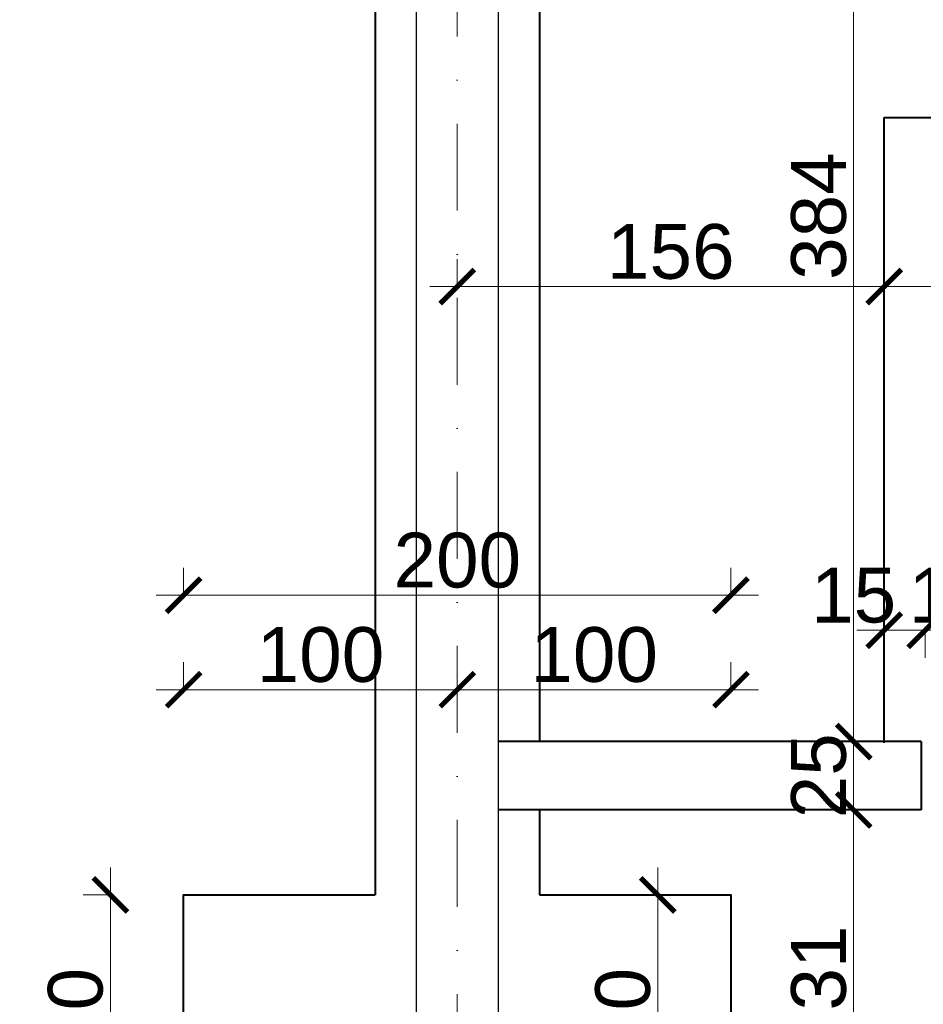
# Model space of a CAD drawing. Extents: x -19 to 9300416, y -12 to 10688993.
# Tile 60 of 106: x 4607227 to 4607558, y 5316278 to 5316638. Entities that reach past the tile are written whole.
import ezdxf

# ---------------------------------------------------------------- set-up
doc = ezdxf.new("R2010")
doc.units = 0
doc.header["$MEASUREMENT"] = 0
doc.linetypes.add('DASHDOT', pattern=[25.4, 12.7, -6.35, 0, -6.35])
for name, color, linetype, lineweight in [('k', 7, 'Continuous', 13), ('K-SCIANY CIENKI', 163, 'Continuous', 30), ('K-SCIANY GRUBY', 195, 'Continuous', 40), ('Osie', 175, 'DASHDOT', 9)]:
    doc.layers.add(name, color=color, linetype=linetype, lineweight=lineweight)
doc.styles.add('Arial Narrow 20', font='arial.ttf', dxfattribs={"height": 20})
doc.dimstyles.new('1do100 ok', dxfattribs={"dimscale": 0.5, "dimtxt": 12, "dimasz": 25, "dimexe": 20, "dimexo": 0, "dimgap": 5, "dimtad": 1, "dimdec": 0, "dimzin": 9, "dimtxsty": 'Arial Narrow 20', "dimblk": 'ARCHTICK', "dimcen": 3, "dimdle": 20, "dimclrd": 256, "dimclre": 256, "dimclrt": 256, "dimadec": 0, "dimazin": 2, "dimtfac": 1, "dimtdec": 0, "dimtix": 1, "dimtmove": 2, "dimatfit": 3, "dimldrblk": 'NONE', "dimfxl": 0, "dimtvp": 1, "dimtolj": 1, "dimtzin": 0, "dimlwd": 5, "dimlwe": 5, "dimarcsym": 0})

# ---------------------------------------------------------------- blocks, each defined once
blk = doc.blocks.new('G$C61CBF25F')
at = {"layer": 'Osie', "lineweight": 0, "ltscale": 2.5}
blk.add_line((305, 0), (305, 1880), dxfattribs=at)
blk = doc.blocks.new('_ArchTick')
at = {"color": 0, "linetype": 'ByBlock', "const_width": 0.15}
blk.add_lwpolyline([(-0.5, -0.5), (0.5, 0.5)], dxfattribs=at)
blk = doc.blocks.new('*D735')
at = {"layer": 'Defpoints', "color": 0, "lineweight": 0, "ltscale": 40}
for p in [(4607177.35, 5317019.63), (4607387.35, 5316772.55), (4607177.35, 5316283.92)]:
    blk.add_point(p, dxfattribs=at)
at = {"layer": 'k', "lineweight": 5, "ltscale": 40}
for p, q in [((4607177.35, 5317018.38), (4607177.35, 5317029.63)), ((4607387.35, 5317018.38), (4607387.35, 5317029.63)), ((4607397.35, 5317019.63), (4607167.35, 5317019.63))]:
    blk.add_line(p, q, dxfattribs=at)
at = {"layer": 'k', "lineweight": 5, "ltscale": 40, "xscale": 12.5, "yscale": 12.5, "zscale": 12.5, "rotation": 180}
blk.add_blockref('_ArchTick', (4607177.35, 5317019.63), dxfattribs=at)
at = {"layer": 'k', "lineweight": 5, "ltscale": 40, "xscale": 12.5, "yscale": 12.5, "zscale": 12.5}
blk.add_blockref('_ArchTick', (4607387.35, 5317019.63), dxfattribs=at)
at = {"layer": 'k', "lineweight": 0, "ltscale": 40, "insert": (4607282.35, 5317032.35), "char_height": 20, "attachment_point": 5, "style": 'Arial Narrow 20'}
blk.add_mtext('\\A1;210', dxfattribs=at)
blk = doc.blocks.new('_None')
blk = doc.blocks.new('*D744')
at = {"layer": 'Defpoints', "color": 0, "lineweight": 0, "ltscale": 40}
for p in [(4606823.86, 5316758.35), (4607287.2, 5316758.35), (4607077.35, 5316218.35)]:
    blk.add_point(p, dxfattribs=at)
at = {"layer": 'k', "lineweight": 5, "ltscale": 40}
for p, q in [((4606823.86, 5316208.35), (4606823.86, 5316768.35)), ((4606825.11, 5316758.35), (4606813.86, 5316758.35)), ((4606825.11, 5316218.35), (4606813.86, 5316218.35))]:
    blk.add_line(p, q, dxfattribs=at)
at = {"layer": 'k', "lineweight": 5, "ltscale": 40, "xscale": 12.5, "yscale": 12.5, "zscale": 12.5}
for p, rotation in [((4606823.86, 5316758.35), 90), ((4606823.86, 5316218.35), 270)]:
    blk.add_blockref('_ArchTick', p, dxfattribs=dict(at, rotation=rotation))
at = {"layer": 'k', "lineweight": 0, "ltscale": 40, "insert": (4606811.15, 5316488.35), "char_height": 20, "attachment_point": 5, "rotation": 90, "style": 'Arial Narrow 20'}
blk.add_mtext('\\A1;540', dxfattribs=at)
blk = doc.blocks.new('*D830')
at = {"layer": 'Defpoints', "color": 0, "lineweight": 0, "ltscale": 40}
for p in [(4607192.35, 5317049.38), (4607372.41, 5316773.35), (4607192.35, 5316233.35)]:
    blk.add_point(p, dxfattribs=at)
at = {"layer": 'k', "lineweight": 5, "ltscale": 40}
for p, q in [((4607192.35, 5317048.13), (4607192.35, 5317059.38)), ((4607372.41, 5317048.13), (4607372.41, 5317059.38)), ((4607382.41, 5317049.38), (4607182.35, 5317049.38))]:
    blk.add_line(p, q, dxfattribs=at)
at = {"layer": 'k', "lineweight": 5, "ltscale": 40, "xscale": 12.5, "yscale": 12.5, "zscale": 12.5, "rotation": 180}
blk.add_blockref('_ArchTick', (4607192.35, 5317049.38), dxfattribs=at)
at = {"layer": 'k', "lineweight": 5, "ltscale": 40, "xscale": 12.5, "yscale": 12.5, "zscale": 12.5}
blk.add_blockref('_ArchTick', (4607372.41, 5317049.38), dxfattribs=at)
at = {"layer": 'k', "lineweight": 0, "ltscale": 40, "insert": (4607282.38, 5317062.09), "char_height": 20, "attachment_point": 5, "style": 'Arial Narrow 20'}
blk.add_mtext('\\A1;180', dxfattribs=at)
blk = doc.blocks.new('*D840')
at = {"layer": 'Defpoints', "color": 0, "lineweight": 0, "ltscale": 40}
for p in [(4607543.35, 5316540.59), (4607387.35, 5316527.22), (4607543.35, 5316509.93)]:
    blk.add_point(p, dxfattribs=at)
at = {"layer": 'k', "lineweight": 5, "ltscale": 40}
for p, q in [((4607387.35, 5316539.34), (4607387.35, 5316550.59)), ((4607543.35, 5316539.34), (4607543.35, 5316550.59)), ((4607377.35, 5316540.59), (4607553.35, 5316540.59))]:
    blk.add_line(p, q, dxfattribs=at)
at = {"layer": 'k', "lineweight": 5, "ltscale": 40, "xscale": 12.5, "yscale": 12.5, "zscale": 12.5, "rotation": 180}
blk.add_blockref('_ArchTick', (4607387.35, 5316540.59), dxfattribs=at)
at = {"layer": 'k', "lineweight": 5, "ltscale": 40, "xscale": 12.5, "yscale": 12.5, "zscale": 12.5}
blk.add_blockref('_ArchTick', (4607543.35, 5316540.59), dxfattribs=at)
at = {"layer": 'k', "lineweight": 0, "ltscale": 40, "insert": (4607465.35, 5316553.3), "char_height": 20, "attachment_point": 5, "style": 'Arial Narrow 20'}
blk.add_mtext('\\A1;156', dxfattribs=at)
blk = doc.blocks.new('*D841')
at = {"layer": 'Defpoints', "color": 0, "lineweight": 0, "ltscale": 40}
for p in [(4607781.35, 5316587.35), (4607781.35, 5316540.59), (4607543.35, 5316509.93)]:
    blk.add_point(p, dxfattribs=at)
at = {"layer": 'k', "lineweight": 5, "ltscale": 40}
for p, q in [((4607543.35, 5316539.34), (4607543.35, 5316550.59)), ((4607533.35, 5316540.59), (4607791.35, 5316540.59)), ((4607781.35, 5316541.84), (4607781.35, 5316530.59))]:
    blk.add_line(p, q, dxfattribs=at)
at = {"layer": 'k', "lineweight": 5, "ltscale": 40, "xscale": 12.5, "yscale": 12.5, "zscale": 12.5, "rotation": 180}
blk.add_blockref('_ArchTick', (4607543.35, 5316540.59), dxfattribs=at)
at = {"layer": 'k', "lineweight": 5, "ltscale": 40, "xscale": 12.5, "yscale": 12.5, "zscale": 12.5}
blk.add_blockref('_ArchTick', (4607781.35, 5316540.59), dxfattribs=at)
at = {"layer": 'k', "lineweight": 0, "ltscale": 40, "insert": (4607662.35, 5316553.3), "char_height": 20, "attachment_point": 5, "style": 'Arial Narrow 20'}
blk.add_mtext('\\A1;238', dxfattribs=at)
blk = doc.blocks.new('*D842')
at = {"layer": 'Defpoints', "color": 0, "lineweight": 0, "ltscale": 40}
for p in [(4607453.31, 5316349.35), (4607532.17, 5316349.35), (4607453.31, 5316218.35)]:
    blk.add_point(p, dxfattribs=at)
at = {"layer": 'k', "lineweight": 5, "ltscale": 40}
for p, q in [((4607532.17, 5316208.35), (4607532.17, 5316359.35)), ((4607530.92, 5316349.35), (4607542.17, 5316349.35)), ((4607530.92, 5316218.35), (4607542.17, 5316218.35))]:
    blk.add_line(p, q, dxfattribs=at)
at = {"layer": 'k', "lineweight": 5, "ltscale": 40, "xscale": 12.5, "yscale": 12.5, "zscale": 12.5}
for p, rotation in [((4607532.17, 5316349.35), 90), ((4607532.17, 5316218.35), 270)]:
    blk.add_blockref('_ArchTick', p, dxfattribs=dict(at, rotation=rotation))
at = {"layer": 'k', "lineweight": 0, "ltscale": 40, "insert": (4607519.46, 5316283.85), "char_height": 20, "attachment_point": 5, "rotation": 90, "style": 'Arial Narrow 20'}
blk.add_mtext('\\A1;131', dxfattribs=at)
blk = doc.blocks.new('*D843')
at = {"layer": 'Defpoints', "color": 0, "lineweight": 0, "ltscale": 40}
for p in [(4607495.64, 5316374.35), (4607532.17, 5316374.35), (4607453.31, 5316349.35)]:
    blk.add_point(p, dxfattribs=at)
at = {"layer": 'k', "lineweight": 5, "ltscale": 40}
for p, q in [((4607532.17, 5316374.35), (4607532.17, 5316386.85)), ((4607530.92, 5316374.35), (4607542.17, 5316374.35)), ((4607532.17, 5316349.35), (4607532.17, 5316374.35)), ((4607530.92, 5316349.35), (4607542.17, 5316349.35)), ((4607532.17, 5316349.35), (4607532.17, 5316336.85))]:
    blk.add_line(p, q, dxfattribs=at)
at = {"layer": 'k', "lineweight": 5, "ltscale": 40, "xscale": 12.5, "yscale": 12.5, "zscale": 12.5}
for p, rotation in [((4607532.17, 5316374.35), 270), ((4607532.17, 5316349.35), 90)]:
    blk.add_blockref('_ArchTick', p, dxfattribs=dict(at, rotation=rotation))
at = {"layer": 'k', "lineweight": 0, "ltscale": 40, "insert": (4607519.46, 5316361.85), "char_height": 20, "attachment_point": 5, "rotation": 90, "style": 'Arial Narrow 20'}
blk.add_mtext('\\A1;25', dxfattribs=at)
blk = doc.blocks.new('*D844')
at = {"layer": 'Defpoints', "color": 0, "lineweight": 0, "ltscale": 40}
for p in [(4607502.23, 5316758.35), (4607532.17, 5316758.35), (4607495.64, 5316374.35)]:
    blk.add_point(p, dxfattribs=at)
at = {"layer": 'k', "lineweight": 5, "ltscale": 40}
for p, q in [((4607532.17, 5316364.35), (4607532.17, 5316768.35)), ((4607530.92, 5316758.35), (4607542.17, 5316758.35)), ((4607530.92, 5316374.35), (4607542.17, 5316374.35))]:
    blk.add_line(p, q, dxfattribs=at)
at = {"layer": 'k', "lineweight": 5, "ltscale": 40, "xscale": 12.5, "yscale": 12.5, "zscale": 12.5}
for p, rotation in [((4607532.17, 5316758.35), 90), ((4607532.17, 5316374.35), 270)]:
    blk.add_blockref('_ArchTick', p, dxfattribs=dict(at, rotation=rotation))
at = {"layer": 'k', "lineweight": 0, "ltscale": 40, "insert": (4607519.46, 5316566.35), "char_height": 20, "attachment_point": 5, "rotation": 90, "style": 'Arial Narrow 20'}
blk.add_mtext('\\A1;384', dxfattribs=at)
blk = doc.blocks.new('*D855')
at = {"layer": 'Defpoints', "color": 0, "lineweight": 0, "ltscale": 40}
for p in [(4607372.35, 5317080.78), (4607372.35, 5316773.35), (4607162.35, 5316233.35)]:
    blk.add_point(p, dxfattribs=at)
at = {"layer": 'k', "lineweight": 5, "ltscale": 40}
for p, q in [((4607162.35, 5317079.53), (4607162.35, 5317090.78)), ((4607372.35, 5317079.53), (4607372.35, 5317090.78)), ((4607152.35, 5317080.78), (4607382.35, 5317080.78))]:
    blk.add_line(p, q, dxfattribs=at)
at = {"layer": 'k', "lineweight": 5, "ltscale": 40, "xscale": 12.5, "yscale": 12.5, "zscale": 12.5, "rotation": 180}
blk.add_blockref('_ArchTick', (4607162.35, 5317080.78), dxfattribs=at)
at = {"layer": 'k', "lineweight": 5, "ltscale": 40, "xscale": 12.5, "yscale": 12.5, "zscale": 12.5}
blk.add_blockref('_ArchTick', (4607372.35, 5317080.78), dxfattribs=at)
at = {"layer": 'k', "lineweight": 0, "ltscale": 40, "insert": (4607267.35, 5317093.49), "char_height": 20, "attachment_point": 5, "style": 'Arial Narrow 20'}
blk.add_mtext('\\A1;210', dxfattribs=at)
blk = doc.blocks.new('*D857')
at = {"layer": 'Defpoints', "color": 0, "lineweight": 0, "ltscale": 40}
for p in [(4607162.35, 5317116.76), (4608522.35, 5316773.35), (4607162.35, 5316233.35)]:
    blk.add_point(p, dxfattribs=at)
at = {"layer": 'k', "lineweight": 5, "ltscale": 40}
for p, q in [((4607162.35, 5317115.51), (4607162.35, 5317126.76)), ((4608522.35, 5317115.51), (4608522.35, 5317126.76)), ((4608532.35, 5317116.76), (4607152.35, 5317116.76))]:
    blk.add_line(p, q, dxfattribs=at)
at = {"layer": 'k', "lineweight": 5, "ltscale": 40, "xscale": 12.5, "yscale": 12.5, "zscale": 12.5, "rotation": 180}
blk.add_blockref('_ArchTick', (4607162.35, 5317116.76), dxfattribs=at)
at = {"layer": 'k', "lineweight": 5, "ltscale": 40, "xscale": 12.5, "yscale": 12.5, "zscale": 12.5}
blk.add_blockref('_ArchTick', (4608522.35, 5317116.76), dxfattribs=at)
at = {"layer": 'k', "lineweight": 0, "ltscale": 40, "insert": (4607842.35, 5317129.48), "char_height": 20, "attachment_point": 5, "style": 'Arial Narrow 20'}
blk.add_mtext('\\A1;1360', dxfattribs=at)
blk = doc.blocks.new('*D858')
at = {"layer": 'Defpoints', "color": 0, "lineweight": 0, "ltscale": 40}
for p in [(4607287.35, 5316318.35), (4607260.59, 5316218.35), (4607287.35, 5316218.35)]:
    blk.add_point(p, dxfattribs=at)
at = {"layer": 'k', "lineweight": 5, "ltscale": 40}
for p, q in [((4607260.59, 5316328.35), (4607260.59, 5316208.35)), ((4607261.84, 5316318.35), (4607250.59, 5316318.35)), ((4607261.84, 5316218.35), (4607250.59, 5316218.35))]:
    blk.add_line(p, q, dxfattribs=at)
at = {"layer": 'k', "lineweight": 5, "ltscale": 40, "xscale": 12.5, "yscale": 12.5, "zscale": 12.5}
for p, rotation in [((4607260.59, 5316318.35), 90), ((4607260.59, 5316218.35), 270)]:
    blk.add_blockref('_ArchTick', p, dxfattribs=dict(at, rotation=rotation))
at = {"layer": 'k', "lineweight": 0, "ltscale": 40, "insert": (4607247.88, 5316268.35), "char_height": 20, "attachment_point": 5, "rotation": 90, "style": 'Arial Narrow 20'}
blk.add_mtext('\\A1;100', dxfattribs=at)
blk = doc.blocks.new('*D862')
at = {"layer": 'Defpoints', "color": 0, "lineweight": 0, "ltscale": 40}
for p in [(4607387.35, 5316393.31), (4607287.35, 5316318.35), (4607387.35, 5316318.35)]:
    blk.add_point(p, dxfattribs=at)
at = {"layer": 'k', "lineweight": 5, "ltscale": 40}
for p, q in [((4607287.35, 5316392.06), (4607287.35, 5316403.31)), ((4607387.35, 5316392.06), (4607387.35, 5316403.31)), ((4607277.35, 5316393.31), (4607397.35, 5316393.31))]:
    blk.add_line(p, q, dxfattribs=at)
at = {"layer": 'k', "lineweight": 5, "ltscale": 40, "xscale": 12.5, "yscale": 12.5, "zscale": 12.5, "rotation": 180}
blk.add_blockref('_ArchTick', (4607287.35, 5316393.31), dxfattribs=at)
at = {"layer": 'k', "lineweight": 5, "ltscale": 40, "xscale": 12.5, "yscale": 12.5, "zscale": 12.5}
blk.add_blockref('_ArchTick', (4607387.35, 5316393.31), dxfattribs=at)
at = {"layer": 'k', "lineweight": 0, "ltscale": 40, "insert": (4607337.35, 5316406.02), "char_height": 20, "attachment_point": 5, "style": 'Arial Narrow 20'}
blk.add_mtext('\\A1;100', dxfattribs=at)
blk = doc.blocks.new('*D863')
at = {"layer": 'Defpoints', "color": 0, "lineweight": 0, "ltscale": 40}
for p in [(4607487.35, 5316393.31), (4607387.35, 5316318.35), (4607487.35, 5316318.35)]:
    blk.add_point(p, dxfattribs=at)
at = {"layer": 'k', "lineweight": 5, "ltscale": 40}
for p, q in [((4607387.35, 5316392.06), (4607387.35, 5316403.31)), ((4607487.35, 5316392.06), (4607487.35, 5316403.31)), ((4607377.35, 5316393.31), (4607497.35, 5316393.31))]:
    blk.add_line(p, q, dxfattribs=at)
at = {"layer": 'k', "lineweight": 5, "ltscale": 40, "xscale": 12.5, "yscale": 12.5, "zscale": 12.5, "rotation": 180}
blk.add_blockref('_ArchTick', (4607387.35, 5316393.31), dxfattribs=at)
at = {"layer": 'k', "lineweight": 5, "ltscale": 40, "xscale": 12.5, "yscale": 12.5, "zscale": 12.5}
blk.add_blockref('_ArchTick', (4607487.35, 5316393.31), dxfattribs=at)
at = {"layer": 'k', "lineweight": 0, "ltscale": 40, "insert": (4607437.35, 5316406.02), "char_height": 20, "attachment_point": 5, "style": 'Arial Narrow 20'}
blk.add_mtext('\\A1;100', dxfattribs=at)
blk = doc.blocks.new('*D864')
at = {"layer": 'Defpoints', "color": 0, "lineweight": 0, "ltscale": 40}
for p in [(4607487.35, 5316427.8), (4607287.35, 5316318.35), (4607487.35, 5316318.35)]:
    blk.add_point(p, dxfattribs=at)
at = {"layer": 'k', "lineweight": 5, "ltscale": 40}
for p, q in [((4607287.35, 5316426.55), (4607287.35, 5316437.8)), ((4607487.35, 5316426.55), (4607487.35, 5316437.8)), ((4607277.35, 5316427.8), (4607497.35, 5316427.8))]:
    blk.add_line(p, q, dxfattribs=at)
at = {"layer": 'k', "lineweight": 5, "ltscale": 40, "xscale": 12.5, "yscale": 12.5, "zscale": 12.5, "rotation": 180}
blk.add_blockref('_ArchTick', (4607287.35, 5316427.8), dxfattribs=at)
at = {"layer": 'k', "lineweight": 5, "ltscale": 40, "xscale": 12.5, "yscale": 12.5, "zscale": 12.5}
blk.add_blockref('_ArchTick', (4607487.35, 5316427.8), dxfattribs=at)
at = {"layer": 'k', "lineweight": 0, "ltscale": 40, "insert": (4607387.35, 5316440.51), "char_height": 20, "attachment_point": 5, "style": 'Arial Narrow 20'}
blk.add_mtext('\\A1;200', dxfattribs=at)
blk = doc.blocks.new('*D865')
at = {"layer": 'Defpoints', "color": 0, "lineweight": 0, "ltscale": 40}
for p in [(4607487.35, 5316318.35), (4607460.59, 5316218.35), (4607487.35, 5316218.35)]:
    blk.add_point(p, dxfattribs=at)
at = {"layer": 'k', "lineweight": 5, "ltscale": 40}
for p, q in [((4607460.59, 5316328.35), (4607460.59, 5316208.35)), ((4607461.84, 5316318.35), (4607450.59, 5316318.35)), ((4607461.84, 5316218.35), (4607450.59, 5316218.35))]:
    blk.add_line(p, q, dxfattribs=at)
at = {"layer": 'k', "lineweight": 5, "ltscale": 40, "xscale": 12.5, "yscale": 12.5, "zscale": 12.5}
for p, rotation in [((4607460.59, 5316318.35), 90), ((4607460.59, 5316218.35), 270)]:
    blk.add_blockref('_ArchTick', p, dxfattribs=dict(at, rotation=rotation))
at = {"layer": 'k', "lineweight": 0, "ltscale": 40, "insert": (4607447.88, 5316268.35), "char_height": 20, "attachment_point": 5, "rotation": 90, "style": 'Arial Narrow 20'}
blk.add_mtext('\\A1;100', dxfattribs=at)
blk = doc.blocks.new('*D868')
at = {"layer": 'Defpoints', "color": 0, "lineweight": 0, "ltscale": 40}
for p in [(4607372.35, 5316743.35), (4606794.39, 5316233.35), (4607372.35, 5316233.35)]:
    blk.add_point(p, dxfattribs=at)
at = {"layer": 'k', "lineweight": 5, "ltscale": 40}
for p, q in [((4606794.39, 5316753.35), (4606794.39, 5316223.35)), ((4606795.64, 5316743.35), (4606784.39, 5316743.35)), ((4606795.64, 5316233.35), (4606784.39, 5316233.35))]:
    blk.add_line(p, q, dxfattribs=at)
at = {"layer": 'k', "lineweight": 5, "ltscale": 40, "xscale": 12.5, "yscale": 12.5, "zscale": 12.5}
for p, rotation in [((4606794.39, 5316743.35), 90), ((4606794.39, 5316233.35), 270)]:
    blk.add_blockref('_ArchTick', p, dxfattribs=dict(at, rotation=rotation))
at = {"layer": 'k', "lineweight": 0, "ltscale": 40, "insert": (4606781.68, 5316488.35), "char_height": 20, "attachment_point": 5, "rotation": 90, "style": 'Arial Narrow 20'}
blk.add_mtext('\\A1;510', dxfattribs=at)
blk = doc.blocks.new('*D878')
at = {"layer": 'Defpoints', "color": 0, "lineweight": 0, "ltscale": 40}
for p in [(4607372.35, 5316773.35), (4606747.47, 5316233.35), (4607192.35, 5316233.35)]:
    blk.add_point(p, dxfattribs=at)
at = {"layer": 'k', "lineweight": 5, "ltscale": 40}
for p, q in [((4606747.47, 5316783.35), (4606747.47, 5316223.35)), ((4606748.72, 5316773.35), (4606737.47, 5316773.35)), ((4606748.72, 5316233.35), (4606737.47, 5316233.35))]:
    blk.add_line(p, q, dxfattribs=at)
at = {"layer": 'k', "lineweight": 5, "ltscale": 40, "xscale": 12.5, "yscale": 12.5, "zscale": 12.5}
for p, rotation in [((4606747.47, 5316773.35), 90), ((4606747.47, 5316233.35), 270)]:
    blk.add_blockref('_ArchTick', p, dxfattribs=dict(at, rotation=rotation))
at = {"layer": 'k', "lineweight": 0, "ltscale": 40, "insert": (4606734.76, 5316503.35), "char_height": 20, "attachment_point": 5, "rotation": 90, "style": 'Arial Narrow 20'}
blk.add_mtext('\\A1;540', dxfattribs=at)
blk = doc.blocks.new('*D881')
at = {"layer": 'Defpoints', "color": 0, "lineweight": 0, "ltscale": 40}
for p in [(4606703.05, 5316773.35), (4607372.35, 5316773.35), (4607372.35, 5315063.35)]:
    blk.add_point(p, dxfattribs=at)
at = {"layer": 'k', "lineweight": 5, "ltscale": 40}
for p, q in [((4606703.05, 5315053.35), (4606703.05, 5316783.35)), ((4606704.3, 5316773.35), (4606693.05, 5316773.35)), ((4606704.3, 5315063.35), (4606693.05, 5315063.35))]:
    blk.add_line(p, q, dxfattribs=at)
at = {"layer": 'k', "lineweight": 5, "ltscale": 40, "xscale": 12.5, "yscale": 12.5, "zscale": 12.5}
for p, rotation in [((4606703.05, 5316773.35), 90), ((4606703.05, 5315063.35), 270)]:
    blk.add_blockref('_ArchTick', p, dxfattribs=dict(at, rotation=rotation))
at = {"layer": 'k', "lineweight": 0, "ltscale": 40, "insert": (4606690.34, 5315918.35), "char_height": 20, "attachment_point": 5, "rotation": 90, "style": 'Arial Narrow 20'}
blk.add_mtext('\\A1;1710', dxfattribs=at)
blk = doc.blocks.new('*D1564')
at = {"layer": 'Defpoints', "color": 0, "lineweight": 0, "ltscale": 40}
for p in [(4607543.35, 5316424.29), (4607558.35, 5316424.29), (4607558.35, 5316415)]:
    blk.add_point(p, dxfattribs=at)
at = {"layer": 'k', "lineweight": 5, "ltscale": 40}
for p, q in [((4607533.35, 5316415), (4607568.35, 5316415)), ((4607543.35, 5316416.25), (4607543.35, 5316405)), ((4607558.35, 5316416.25), (4607558.35, 5316405))]:
    blk.add_line(p, q, dxfattribs=at)
at = {"layer": 'k', "lineweight": 5, "ltscale": 40, "xscale": 12.5, "yscale": 12.5, "zscale": 12.5, "rotation": 180}
blk.add_blockref('_ArchTick', (4607543.35, 5316415), dxfattribs=at)
at = {"layer": 'k', "lineweight": 5, "ltscale": 40, "xscale": 12.5, "yscale": 12.5, "zscale": 12.5}
blk.add_blockref('_ArchTick', (4607558.35, 5316415), dxfattribs=at)
at = {"layer": 'k', "lineweight": 0, "ltscale": 40, "insert": (4607532.17, 5316427.71), "char_height": 20, "attachment_point": 5, "style": 'Arial Narrow 20'}
blk.add_mtext('\\A1;15', dxfattribs=at)
blk = doc.blocks.new('*D1565')
at = {"layer": 'Defpoints', "color": 0, "lineweight": 0, "ltscale": 40}
for p in [(4607558.35, 5316424.29), (4607577.34, 5316415), (4607577.34, 5316415)]:
    blk.add_point(p, dxfattribs=at)
at = {"layer": 'k', "lineweight": 5, "ltscale": 40}
for p, q in [((4607558.35, 5316415), (4607545.85, 5316415)), ((4607558.35, 5316416.25), (4607558.35, 5316405)), ((4607558.35, 5316415), (4607577.34, 5316415)), ((4607577.34, 5316415), (4607577.34, 5316405)), ((4607577.34, 5316415), (4607589.84, 5316415))]:
    blk.add_line(p, q, dxfattribs=at)
at = {"layer": 'k', "lineweight": 5, "ltscale": 40, "xscale": 12.5, "yscale": 12.5, "zscale": 12.5}
blk.add_blockref('_ArchTick', (4607558.35, 5316415), dxfattribs=at)
at = {"layer": 'k', "lineweight": 5, "ltscale": 40, "xscale": 12.5, "yscale": 12.5, "zscale": 12.5, "rotation": 180}
blk.add_blockref('_ArchTick', (4607577.34, 5316415), dxfattribs=at)
at = {"layer": 'k', "lineweight": 0, "ltscale": 40, "insert": (4607567.85, 5316427.71), "char_height": 20, "attachment_point": 5, "style": 'Arial Narrow 20'}
blk.add_mtext('\\A1;19', dxfattribs=at)

msp = doc.modelspace()

# ---------------------------------------------------------------- linework, layer by layer
at = {"layer": 'K-SCIANY CIENKI'}
for p, q in [((4607402.35, 5316233.35), (4607402.35, 5316743.35)), ((4607372.35, 5316738.85), (4607372.35, 5316233.35))]:
    msp.add_line(p, q, dxfattribs=at)
at = {"layer": 'K-SCIANY GRUBY'}
for p, q in [((4607357.35, 5316698.35), (4607357.35, 5316318.35)), ((4607417.35, 5316698.35), (4607417.35, 5316374.35)), ((4607543.35, 5316602.35), (4607781.35, 5316602.35)), ((4607543.35, 5316373.88), (4607543.35, 5316602.35)), ((4607556.89, 5316374.35), (4607402.35, 5316374.35)), ((4607556.89, 5316374.35), (4607556.89, 5316349.35)), ((4607556.89, 5316349.35), (4607402.35, 5316349.35)), ((4607417.35, 5316349.35), (4607417.35, 5316318.35))]:
    msp.add_line(p, q, dxfattribs=at)
for points in [[(4607287.35, 5316153.35), (4607287.35, 5316318.35), (4607357.35, 5316318.35)], [(4607417.35, 5316318.35), (4607487.35, 5316318.35), (4607487.35, 5316243.35)]]:
    msp.add_lwpolyline(points, dxfattribs=at)

# ---------------------------------------------------------------- block references
at = {"lineweight": 0, "ltscale": 40}
msp.add_blockref('G$C61CBF25F', (4607082.35, 5314978.35), dxfattribs=at)

# ---------------------------------------------------------------- dimensions: what is measured, and where the dimension line sits
at = {"layer": 'k', "lineweight": 0, "ltscale": 40}
for base, p1, p2, picture, middle in [((4607162.35, 5317116.76), (4608522.35, 5316773.35), (4607162.35, 5316233.35), '*D857', (4607842.35, 5317129.48)), ((4607372.35, 5317080.78), (4607162.35, 5316233.35), (4607372.35, 5316773.35), '*D855', (4607267.35, 5317093.49)), ((4607192.35, 5317049.38), (4607372.41, 5316773.35), (4607192.35, 5316233.35), '*D830', (4607282.38, 5317062.09)), ((4607177.35, 5317019.63), (4607387.35, 5316772.55), (4607177.35, 5316283.92), '*D735', (4607282.35, 5317032.35)), ((4607781.35, 5316540.59), (4607543.35, 5316509.93), (4607781.35, 5316587.35), '*D841', (4607662.35, 5316553.3)), ((4607543.35, 5316540.59), (4607387.35, 5316527.22), (4607543.35, 5316509.93), '*D840', (4607465.35, 5316553.3)), ((4607487.35, 5316427.8), (4607287.35, 5316318.35), (4607487.35, 5316318.35), '*D864', (4607387.35, 5316440.51)), ((4607577.34, 5316415), (4607558.35, 5316424.29), (4607577.34, 5316415), '*D1565', (4607567.85, 5316427.71)), ((4607387.35, 5316393.31), (4607287.35, 5316318.35), (4607387.35, 5316318.35), '*D862', (4607337.35, 5316406.02)), ((4607487.35, 5316393.31), (4607387.35, 5316318.35), (4607487.35, 5316318.35), '*D863', (4607437.35, 5316406.02))]:
    dim = msp.add_linear_dim(base=base, p1=p1, p2=p2, dimstyle='1do100 ok', override={"dimfxl": 2.5}, dxfattribs=at)
    dim.commit()
    dim.dimension.update_dxf_attribs({"geometry": picture, "text_midpoint": middle})
for base, p1, p2, picture, middle in [((4606703.05, 5316773.35), (4607372.35, 5315063.35), (4607372.35, 5316773.35), '*D881', (4606690.34, 5315918.35)), ((4606747.47, 5316233.35), (4607372.35, 5316773.35), (4607192.35, 5316233.35), '*D878', (4606734.76, 5316503.35)), ((4606823.86, 5316758.35), (4607077.35, 5316218.35), (4607287.2, 5316758.35), '*D744', (4606811.15, 5316488.35)), ((4607532.17, 5316758.35), (4607495.64, 5316374.35), (4607502.23, 5316758.35), '*D844', (4607519.46, 5316566.35)), ((4606794.39, 5316233.35), (4607372.35, 5316743.35), (4607372.35, 5316233.35), '*D868', (4606781.68, 5316488.35)), ((4607532.17, 5316374.35), (4607453.31, 5316349.35), (4607495.64, 5316374.35), '*D843', (4607519.46, 5316361.85)), ((4607532.17, 5316349.35), (4607453.31, 5316218.35), (4607453.31, 5316349.35), '*D842', (4607519.46, 5316283.85)), ((4607260.59, 5316218.35), (4607287.35, 5316318.35), (4607287.35, 5316218.35), '*D858', (4607247.88, 5316268.35)), ((4607460.59, 5316218.35), (4607487.35, 5316318.35), (4607487.35, 5316218.35), '*D865', (4607447.88, 5316268.35))]:
    dim = msp.add_linear_dim(base=base, p1=p1, p2=p2, angle=90, dimstyle='1do100 ok', override={"dimfxl": 2.5}, dxfattribs=at)
    dim.commit()
    dim.dimension.update_dxf_attribs({"geometry": picture, "text_midpoint": middle})
dim = msp.add_linear_dim(base=(4607558.35, 5316415), p1=(4607543.35, 5316424.29), p2=(4607558.35, 5316424.29), dimstyle='1do100 ok', override={"dimfxl": 2.5}, dxfattribs=at)
dim.commit()
dim.dimension.update_dxf_attribs({"geometry": '*D1564', "text_midpoint": (4607532.17, 5316427.71), "dimtype": 160})

doc.saveas('drawing.dxf')
